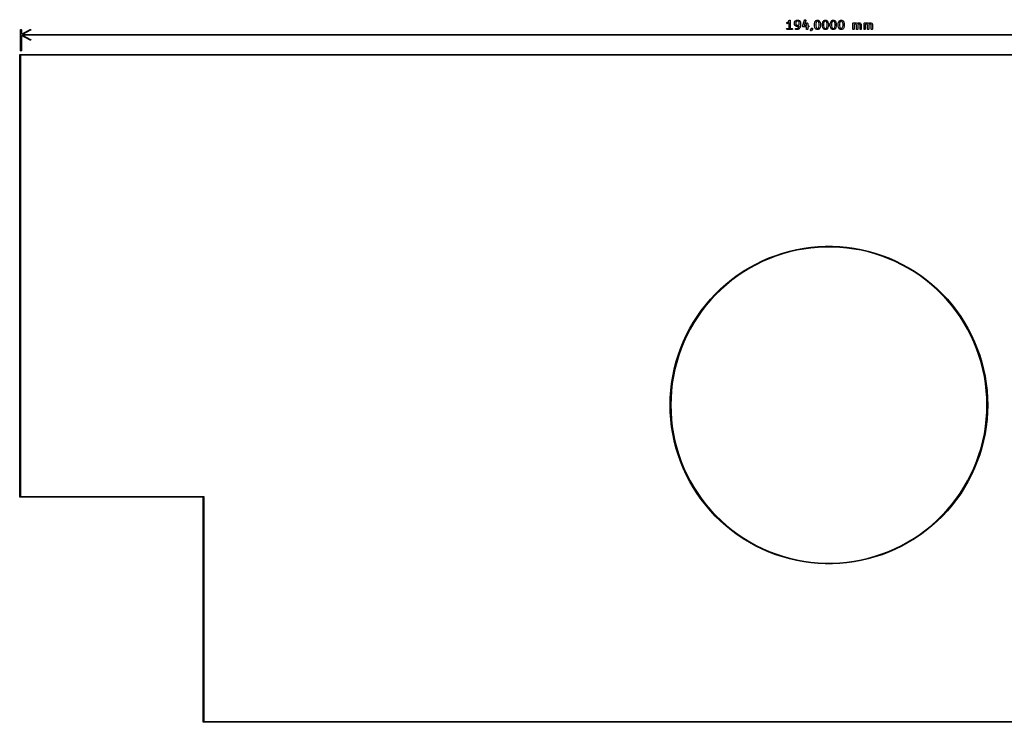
# Model space of a CAD drawing. Extents: x 58 to 257, y -140 to -56.
# Tile 1 of 2: x 58 to 176, y -140 to -56. Entities that reach past the tile are written whole.
import ezdxf

# ---------------------------------------------------------------- set-up
doc = ezdxf.new("R2010")
doc.units = 0
doc.layers.add('BLACK', color=7, linetype='CONTINUOUS')

msp = doc.modelspace()

# ---------------------------------------------------------------- linework, layer by layer
at = {"layer": 'BLACK', "linetype": 'CONTINUOUS'}
for p, q in [((149.932874, -56.211916), (149.935949, -56.160705)), ((149.963438, -56.253121), (149.932874, -56.211916)), ((149.935949, -56.160705), (149.971221, -56.123451)), ((150.013336, -56.265041), (149.963438, -56.253121)), ((149.971221, -56.123451), (150.055573, -56.081275)), ((150.038303, -56.257615), (150.013336, -56.265041)), ((150.133541, -56.209996), (150.038303, -56.257615)), ((150.055573, -56.081275), (150.136952, -55.999896)), ((150.134666, -56.208806), (150.133541, -56.209996)), ((150.153033, -56.195947), (150.134666, -56.208806)), ((150.136952, -55.999896), (150.228072, -55.863216)), ((150.215476, -56.133504), (150.153033, -56.195947)), ((150.215476, -56.829819), (150.215476, -56.133504)), ((150.228072, -55.863216), (150.246065, -55.844381)), ((150.246065, -55.844381), (150.250204, -55.843169)), ((150.250204, -55.843169), (150.252976, -55.839867)), ((150.252976, -55.839867), (150.274408, -55.836087)), ((150.274408, -55.836087), (150.295303, -55.829974)), ((150.295303, -55.829974), (150.299252, -55.831706)), ((150.299252, -55.831706), (150.3035, -55.830958)), ((150.3035, -55.830958), (150.322348, -55.84184)), ((150.322348, -55.84184), (150.342283, -55.850587)), ((150.342283, -55.850587), (150.344194, -55.854454)), ((150.344194, -55.854454), (150.347929, -55.85661)), ((150.347929, -55.85661), (150.355373, -55.877063)), ((150.355373, -55.877063), (150.365021, -55.896576)), ((150.365021, -55.896576), (150.364, -55.900765)), ((150.364, -55.900765), (150.365476, -55.904819)), ((150.365476, -55.904819), (150.365476, -56.829819)), ((150.882143, -56.095295), (150.886666, -56.069643)), ((150.882143, -56.33339), (150.882143, -56.095295)), ((150.883676, -56.337603), (150.882143, -56.33339)), ((150.882635, -56.341964), (150.883676, -56.337603)), ((150.890061, -56.366931), (150.882635, -56.341964)), ((150.886666, -56.069643), (150.889548, -56.066207)), ((150.889548, -56.066207), (150.890061, -56.061754)), ((150.890061, -56.061754), (150.93768, -55.966516)), ((150.93768, -56.462169), (150.890061, -56.366931)), ((150.93768, -55.966516), (150.951038, -55.948505)), ((150.938869, -56.463294), (150.93768, -56.462169)), ((150.951729, -56.481661), (150.938869, -56.463294)), ((150.951038, -55.948505), (150.951729, -55.947024)), ((150.951729, -55.947024), (150.999348, -55.899405)), ((150.999348, -56.52928), (150.951729, -56.481661)), ((150.999348, -55.899405), (151.017714, -55.886545)), ((151.000829, -56.529971), (150.999348, -56.52928)), ((151.01884, -56.543329), (151.000829, -56.529971)), ((151.017714, -55.886545), (151.01884, -55.885356)), ((151.01884, -55.885356), (151.114078, -55.837737)), ((151.114078, -56.590948), (151.01884, -56.543329)), ((151.066401, -56.044484), (151.032143, -56.113)), ((151.032143, -56.113), (151.032143, -56.315685)), ((151.032143, -56.315685), (151.066401, -56.384201)), ((151.096808, -56.014077), (151.066401, -56.044484)), ((151.066401, -56.384201), (151.096808, -56.414608)), ((151.165324, -55.979819), (151.096808, -56.014077)), ((151.096808, -56.414608), (151.165324, -56.448866)), ((151.114078, -55.837737), (151.139044, -55.830311)), ((151.118531, -56.59146), (151.114078, -56.590948)), ((151.121967, -56.594343), (151.118531, -56.59146)), ((151.147619, -56.598866), (151.121967, -56.594343)), ((151.139044, -55.830311), (151.143405, -55.831352)), ((151.143405, -55.831352), (151.147619, -55.829819)), ((151.147619, -55.829819), (151.338095, -55.829819)), ((151.338095, -56.598866), (151.147619, -56.598866)), ((151.32039, -55.979819), (151.165324, -55.979819)), ((151.165324, -56.448866), (151.32039, -56.448866)), ((151.388906, -56.014077), (151.32039, -55.979819)), ((151.32039, -56.448866), (151.388906, -56.414608)), ((151.327427, -56.7618), (151.411342, -56.635929)), ((151.338095, -55.829819), (151.363747, -55.834342)), ((151.342308, -56.597332), (151.338095, -56.598866)), ((151.346669, -56.598374), (151.342308, -56.597332)), ((151.371636, -56.590948), (151.346669, -56.598374)), ((151.363747, -55.834342), (151.367182, -55.837224)), ((151.367182, -55.837224), (151.371636, -55.837737)), ((151.371636, -55.837737), (151.466874, -55.885356)), ((151.429866, -56.561833), (151.371636, -56.590948)), ((151.419313, -56.044484), (151.388906, -56.014077)), ((151.388906, -56.414608), (151.419313, -56.384201)), ((151.411342, -56.635929), (151.429866, -56.561833)), ((151.453571, -56.113), (151.419313, -56.044484)), ((151.419313, -56.384201), (151.453571, -56.315685)), ((151.453571, -56.315685), (151.453571, -56.113)), ((151.466874, -55.885356), (151.484884, -55.898714)), ((151.484884, -55.898714), (151.486366, -55.899405)), ((151.486366, -55.899405), (151.533985, -55.947024)), ((151.533985, -55.947024), (151.546844, -55.96539)), ((151.546844, -55.96539), (151.548034, -55.966516)), ((151.548034, -55.966516), (151.595653, -56.061754)), ((151.601332, -56.494437), (151.553713, -56.684913)), ((151.595653, -56.061754), (151.603079, -56.08672)), ((151.603571, -56.476247), (151.600971, -56.490988)), ((151.600971, -56.490988), (151.601332, -56.494437)), ((151.603079, -56.08672), (151.602037, -56.091081)), ((151.602037, -56.091081), (151.603571, -56.095295)), ((151.603571, -56.095295), (151.603571, -56.476247)), ((151.835663, -56.558461), (151.838529, -56.553496)), ((151.839215, -56.578607), (151.835663, -56.558461)), ((151.838373, -56.547768), (152.076468, -55.833483)), ((151.838529, -56.553496), (151.838373, -56.547768)), ((151.839774, -56.599052), (151.839215, -56.578607)), ((151.843576, -56.60334), (151.839774, -56.599052)), ((151.844572, -56.608985), (151.843576, -56.60334)), ((151.860239, -56.622131), (151.844572, -56.608985)), ((151.873811, -56.637437), (151.860239, -56.622131)), ((151.879481, -56.638277), (151.873811, -56.637437)), ((151.883872, -56.641962), (151.879481, -56.638277)), ((151.909524, -56.646485), (151.883872, -56.641962)), ((152.310714, -56.646485), (151.909524, -56.646485)), ((152.21877, -55.880918), (152.013581, -56.496485)), ((152.013581, -56.496485), (152.310714, -56.496485)), ((152.076468, -55.833483), (152.08887, -55.810578)), ((152.08887, -55.810578), (152.132583, -55.783723)), ((152.132583, -55.783723), (152.183331, -55.791248)), ((152.183331, -55.791248), (152.217369, -55.829634)), ((152.217369, -55.829634), (152.21877, -55.880918)), ((152.310714, -56.238152), (152.315237, -56.2125)), ((152.310714, -56.496485), (152.310714, -56.238152)), ((152.310714, -56.904819), (152.310714, -56.646485)), ((152.315237, -56.2125), (152.348214, -56.1732)), ((152.348214, -56.1732), (152.398738, -56.164291)), ((152.398738, -56.164291), (152.443167, -56.189943)), ((152.443167, -56.189943), (152.460714, -56.238152)), ((152.460714, -56.238152), (152.460714, -56.496485)), ((152.460714, -56.496485), (152.528571, -56.496485)), ((152.528571, -56.646485), (152.460714, -56.646485)), ((152.460714, -56.646485), (152.460714, -56.904819)), ((152.528571, -56.496485), (152.554223, -56.501008)), ((152.57678, -56.628938), (152.528571, -56.646485)), ((152.554223, -56.501008), (152.593523, -56.533985)), ((152.602432, -56.584509), (152.57678, -56.628938)), ((152.593523, -56.533985), (152.602432, -56.584509)), ((153.263095, -56.285771), (153.265694, -56.271029)), ((153.263095, -56.523866), (153.263095, -56.285771)), ((153.26428, -56.527123), (153.263095, -56.523866)), ((153.265334, -56.542056), (153.26428, -56.527123)), ((153.265334, -56.267581), (153.312953, -56.077105)), ((153.265694, -56.271029), (153.265334, -56.267581)), ((153.312953, -56.732532), (153.265334, -56.542056)), ((153.312953, -56.077105), (153.318225, -56.065282)), ((153.318225, -56.065282), (153.318632, -56.061754)), ((153.318632, -56.061754), (153.366251, -55.966516)), ((153.366251, -55.966516), (153.379609, -55.948505)), ((153.379609, -55.948505), (153.3803, -55.947024)), ((153.3803, -55.947024), (153.427919, -55.899405)), ((153.456478, -56.121471), (153.413095, -56.295005)), ((153.413095, -56.295005), (153.413095, -56.514632)), ((153.413095, -56.514632), (153.456478, -56.688166)), ((153.427919, -55.899405), (153.446285, -55.886545)), ((153.446285, -55.886545), (153.447411, -55.885356)), ((153.447411, -55.885356), (153.542649, -55.837737)), ((153.494972, -56.044484), (153.456478, -56.121471)), ((153.525379, -56.014077), (153.494972, -56.044484)), ((153.593895, -55.979819), (153.525379, -56.014077)), ((153.542649, -55.837737), (153.567615, -55.830311)), ((153.567615, -55.830311), (153.571976, -55.831352)), ((153.571976, -55.831352), (153.57619, -55.829819)), ((153.57619, -55.829819), (153.671428, -55.829819)), ((153.653723, -55.979819), (153.593895, -55.979819)), ((153.722239, -56.014077), (153.653723, -55.979819)), ((153.671428, -55.829819), (153.69708, -55.834342)), ((153.69708, -55.834342), (153.700515, -55.837224)), ((153.700515, -55.837224), (153.704969, -55.837737)), ((153.704969, -55.837737), (153.800207, -55.885356)), ((153.752646, -56.044484), (153.722239, -56.014077)), ((153.791139, -56.121471), (153.752646, -56.044484)), ((153.834523, -56.295005), (153.791139, -56.121471)), ((153.791139, -56.688166), (153.834523, -56.514632)), ((153.800207, -55.885356), (153.818217, -55.898714)), ((153.818217, -55.898714), (153.819699, -55.899405)), ((153.819699, -55.899405), (153.867318, -55.947024)), ((153.834523, -56.514632), (153.834523, -56.295005)), ((153.867318, -55.947024), (153.880177, -55.96539)), ((153.880177, -55.96539), (153.881367, -55.966516)), ((153.881367, -55.966516), (153.928986, -56.061754)), ((153.928986, -56.061754), (153.932676, -56.07416)), ((153.932676, -56.07416), (153.934665, -56.077105)), ((153.934665, -56.077105), (153.982284, -56.267581)), ((153.982284, -56.542056), (153.934665, -56.732532)), ((153.984523, -56.523866), (153.981923, -56.538607)), ((153.981923, -56.538607), (153.982284, -56.542056)), ((153.982284, -56.267581), (153.983337, -56.282513)), ((153.983337, -56.282513), (153.984523, -56.285771)), ((153.984523, -56.285771), (153.984523, -56.523866)), ((154.215476, -56.285771), (154.218075, -56.271029)), ((154.215476, -56.523866), (154.215476, -56.285771)), ((154.216661, -56.527123), (154.215476, -56.523866)), ((154.217715, -56.542056), (154.216661, -56.527123)), ((154.217715, -56.267581), (154.265334, -56.077105)), ((154.218075, -56.271029), (154.217715, -56.267581)), ((154.265334, -56.732532), (154.217715, -56.542056)), ((154.265334, -56.077105), (154.270606, -56.065282)), ((154.270606, -56.065282), (154.271013, -56.061754)), ((154.271013, -56.061754), (154.318632, -55.966516)), ((154.318632, -55.966516), (154.33199, -55.948505)), ((154.33199, -55.948505), (154.332681, -55.947024)), ((154.332681, -55.947024), (154.3803, -55.899405)), ((154.408859, -56.121471), (154.365476, -56.295005)), ((154.365476, -56.295005), (154.365476, -56.514632)), ((154.365476, -56.514632), (154.408859, -56.688166)), ((154.3803, -55.899405), (154.398666, -55.886545)), ((154.398666, -55.886545), (154.399792, -55.885356)), ((154.399792, -55.885356), (154.49503, -55.837737)), ((154.447353, -56.044484), (154.408859, -56.121471)), ((154.47776, -56.014077), (154.447353, -56.044484)), ((154.546276, -55.979819), (154.47776, -56.014077)), ((154.49503, -55.837737), (154.519996, -55.830311)), ((154.519996, -55.830311), (154.524357, -55.831352)), ((154.524357, -55.831352), (154.528571, -55.829819)), ((154.528571, -55.829819), (154.623809, -55.829819)), ((154.606104, -55.979819), (154.546276, -55.979819)), ((154.67462, -56.014077), (154.606104, -55.979819)), ((154.623809, -55.829819), (154.649461, -55.834342)), ((154.649461, -55.834342), (154.652896, -55.837224)), ((154.652896, -55.837224), (154.65735, -55.837737)), ((154.65735, -55.837737), (154.752588, -55.885356)), ((154.705027, -56.044484), (154.67462, -56.014077)), ((154.74352, -56.121471), (154.705027, -56.044484)), ((154.786904, -56.295005), (154.74352, -56.121471)), ((154.74352, -56.688166), (154.786904, -56.514632)), ((154.752588, -55.885356), (154.770598, -55.898714)), ((154.770598, -55.898714), (154.77208, -55.899405)), ((154.77208, -55.899405), (154.819699, -55.947024)), ((154.786904, -56.514632), (154.786904, -56.295005)), ((154.819699, -55.947024), (154.832558, -55.96539)), ((154.832558, -55.96539), (154.833748, -55.966516)), ((154.833748, -55.966516), (154.881367, -56.061754)), ((154.881367, -56.061754), (154.885057, -56.07416)), ((154.885057, -56.07416), (154.887046, -56.077105)), ((154.887046, -56.077105), (154.934665, -56.267581)), ((154.934665, -56.542056), (154.887046, -56.732532)), ((154.936904, -56.523866), (154.934304, -56.538607)), ((154.934304, -56.538607), (154.934665, -56.542056)), ((154.934665, -56.267581), (154.935718, -56.282513)), ((154.935718, -56.282513), (154.936904, -56.285771)), ((154.936904, -56.285771), (154.936904, -56.523866)), ((155.167857, -56.285771), (155.170456, -56.271029)), ((155.167857, -56.523866), (155.167857, -56.285771)), ((155.169042, -56.527123), (155.167857, -56.523866)), ((155.170096, -56.542056), (155.169042, -56.527123)), ((155.170096, -56.267581), (155.217715, -56.077105)), ((155.170456, -56.271029), (155.170096, -56.267581)), ((155.217715, -56.732532), (155.170096, -56.542056)), ((155.217715, -56.077105), (155.222987, -56.065282)), ((155.222987, -56.065282), (155.223394, -56.061754)), ((155.223394, -56.061754), (155.271013, -55.966516)), ((155.271013, -55.966516), (155.284371, -55.948505)), ((155.284371, -55.948505), (155.285062, -55.947024)), ((155.285062, -55.947024), (155.332681, -55.899405)), ((155.36124, -56.121471), (155.317857, -56.295005)), ((155.317857, -56.295005), (155.317857, -56.514632)), ((155.317857, -56.514632), (155.36124, -56.688166)), ((155.332681, -55.899405), (155.351047, -55.886545)), ((155.351047, -55.886545), (155.352173, -55.885356)), ((155.352173, -55.885356), (155.447411, -55.837737)), ((155.399734, -56.044484), (155.36124, -56.121471)), ((155.430141, -56.014077), (155.399734, -56.044484)), ((155.498657, -55.979819), (155.430141, -56.014077)), ((155.447411, -55.837737), (155.472377, -55.830311)), ((155.472377, -55.830311), (155.476738, -55.831352)), ((155.476738, -55.831352), (155.480952, -55.829819)), ((155.480952, -55.829819), (155.57619, -55.829819)), ((155.558485, -55.979819), (155.498657, -55.979819)), ((155.627001, -56.014077), (155.558485, -55.979819)), ((155.57619, -55.829819), (155.601842, -55.834342)), ((155.601842, -55.834342), (155.605277, -55.837224)), ((155.605277, -55.837224), (155.609731, -55.837737)), ((155.609731, -55.837737), (155.704969, -55.885356)), ((155.657408, -56.044484), (155.627001, -56.014077)), ((155.695901, -56.121471), (155.657408, -56.044484)), ((155.739285, -56.295005), (155.695901, -56.121471)), ((155.695901, -56.688166), (155.739285, -56.514632)), ((155.704969, -55.885356), (155.722979, -55.898714)), ((155.722979, -55.898714), (155.724461, -55.899405)), ((155.724461, -55.899405), (155.77208, -55.947024)), ((155.739285, -56.514632), (155.739285, -56.295005)), ((155.77208, -55.947024), (155.784939, -55.96539)), ((155.784939, -55.96539), (155.786129, -55.966516)), ((155.786129, -55.966516), (155.833748, -56.061754)), ((155.833748, -56.061754), (155.837438, -56.07416)), ((155.837438, -56.07416), (155.839427, -56.077105)), ((155.839427, -56.077105), (155.887046, -56.267581)), ((155.887046, -56.542056), (155.839427, -56.732532)), ((155.889285, -56.523866), (155.886685, -56.538607)), ((155.886685, -56.538607), (155.887046, -56.542056)), ((155.887046, -56.267581), (155.888099, -56.282513)), ((155.888099, -56.282513), (155.889285, -56.285771)), ((155.889285, -56.285771), (155.889285, -56.523866)), ((156.120238, -56.285771), (156.122837, -56.271029)), ((156.120238, -56.523866), (156.120238, -56.285771)), ((156.121423, -56.527123), (156.120238, -56.523866)), ((156.122477, -56.542056), (156.121423, -56.527123)), ((156.122477, -56.267581), (156.170096, -56.077105)), ((156.122837, -56.271029), (156.122477, -56.267581)), ((156.170096, -56.732532), (156.122477, -56.542056)), ((156.170096, -56.077105), (156.175368, -56.065282)), ((156.175368, -56.065282), (156.175775, -56.061754)), ((156.175775, -56.061754), (156.223394, -55.966516)), ((156.223394, -55.966516), (156.236752, -55.948505)), ((156.236752, -55.948505), (156.237443, -55.947024)), ((156.237443, -55.947024), (156.285062, -55.899405)), ((156.313621, -56.121471), (156.270238, -56.295005)), ((156.270238, -56.295005), (156.270238, -56.514632)), ((156.270238, -56.514632), (156.313621, -56.688166)), ((156.285062, -55.899405), (156.303428, -55.886545)), ((156.303428, -55.886545), (156.304554, -55.885356)), ((156.304554, -55.885356), (156.399792, -55.837737)), ((156.352115, -56.044484), (156.313621, -56.121471)), ((156.382522, -56.014077), (156.352115, -56.044484)), ((156.451038, -55.979819), (156.382522, -56.014077)), ((156.399792, -55.837737), (156.424758, -55.830311)), ((156.424758, -55.830311), (156.429119, -55.831352)), ((156.429119, -55.831352), (156.433333, -55.829819)), ((156.433333, -55.829819), (156.528571, -55.829819)), ((156.510866, -55.979819), (156.451038, -55.979819)), ((156.579382, -56.014077), (156.510866, -55.979819)), ((156.528571, -55.829819), (156.554223, -55.834342)), ((156.554223, -55.834342), (156.557658, -55.837224)), ((156.557658, -55.837224), (156.562112, -55.837737)), ((156.562112, -55.837737), (156.65735, -55.885356)), ((156.609789, -56.044484), (156.579382, -56.014077)), ((156.648282, -56.121471), (156.609789, -56.044484)), ((156.691666, -56.295005), (156.648282, -56.121471)), ((156.648282, -56.688166), (156.691666, -56.514632)), ((156.65735, -55.885356), (156.67536, -55.898714)), ((156.67536, -55.898714), (156.676842, -55.899405)), ((156.676842, -55.899405), (156.724461, -55.947024)), ((156.691666, -56.514632), (156.691666, -56.295005)), ((156.724461, -55.947024), (156.73732, -55.96539)), ((156.73732, -55.96539), (156.73851, -55.966516)), ((156.73851, -55.966516), (156.786129, -56.061754)), ((156.786129, -56.061754), (156.789819, -56.07416)), ((156.789819, -56.07416), (156.791808, -56.077105)), ((156.791808, -56.077105), (156.839427, -56.267581)), ((156.839427, -56.542056), (156.791808, -56.732532)), ((156.841666, -56.523866), (156.839066, -56.538607)), ((156.839066, -56.538607), (156.839427, -56.542056)), ((156.839427, -56.267581), (156.84048, -56.282513)), ((156.84048, -56.282513), (156.841666, -56.285771)), ((156.841666, -56.285771), (156.841666, -56.523866)), ((157.882143, -56.238152), (157.886666, -56.2125)), ((157.882143, -56.904819), (157.882143, -56.238152)), ((157.886666, -56.2125), (157.919643, -56.1732)), ((157.919643, -56.1732), (157.970167, -56.164291)), ((157.970167, -56.164291), (158.014596, -56.189943)), ((158.014596, -56.189943), (158.016769, -56.195914)), ((158.016769, -56.195914), (158.066459, -56.17107)), ((158.049189, -56.34741), (158.032143, -56.364456)), ((158.032143, -56.364456), (158.032143, -56.904819)), ((158.117705, -56.313152), (158.049189, -56.34741)), ((158.066459, -56.17107), (158.091425, -56.163644)), ((158.091425, -56.163644), (158.095786, -56.164685)), ((158.095786, -56.164685), (158.1, -56.163152)), ((158.1, -56.163152), (158.242857, -56.163152)), ((158.225152, -56.313152), (158.117705, -56.313152)), ((158.282193, -56.341672), (158.225152, -56.313152)), ((158.242857, -56.163152), (158.268509, -56.167675)), ((158.268509, -56.167675), (158.271944, -56.170557)), ((158.271944, -56.170557), (158.276398, -56.17107)), ((158.276398, -56.17107), (158.371636, -56.218689)), ((158.310714, -56.398714), (158.282193, -56.341672)), ((158.310714, -56.904819), (158.310714, -56.398714)), ((158.371636, -56.218689), (158.386112, -56.229425)), ((158.386112, -56.229425), (158.392072, -56.226842)), ((158.392072, -56.226842), (158.399792, -56.218689)), ((158.399792, -56.218689), (158.49503, -56.17107)), ((158.489234, -56.341672), (158.460714, -56.398714)), ((158.460714, -56.398714), (158.460714, -56.904819)), ((158.546276, -56.313152), (158.489234, -56.341672)), ((158.49503, -56.17107), (158.519996, -56.163644)), ((158.519996, -56.163644), (158.524357, -56.164685)), ((158.524357, -56.164685), (158.528571, -56.163152)), ((158.528571, -56.163152), (158.671428, -56.163152)), ((158.653723, -56.313152), (158.546276, -56.313152)), ((158.710765, -56.341672), (158.653723, -56.313152)), ((158.671428, -56.163152), (158.69708, -56.167675)), ((158.69708, -56.167675), (158.700515, -56.170557)), ((158.700515, -56.170557), (158.704969, -56.17107)), ((158.704969, -56.17107), (158.800208, -56.218689)), ((158.739286, -56.398714), (158.710765, -56.341672)), ((158.739286, -56.904819), (158.739286, -56.398714)), ((158.800208, -56.218689), (158.821129, -56.234206)), ((158.821129, -56.234206), (158.825595, -56.24451)), ((158.825595, -56.24451), (158.833749, -56.25223)), ((158.833749, -56.25223), (158.881368, -56.347468)), ((158.881368, -56.347468), (158.888794, -56.372434)), ((158.888794, -56.372434), (158.887752, -56.376795)), ((158.887752, -56.376795), (158.889286, -56.381009)), ((158.889286, -56.381009), (158.889286, -56.904819)), ((159.215476, -56.238152), (159.219999, -56.2125)), ((159.215476, -56.904819), (159.215476, -56.238152)), ((159.219999, -56.2125), (159.252976, -56.1732)), ((159.252976, -56.1732), (159.3035, -56.164291)), ((159.3035, -56.164291), (159.347929, -56.189943)), ((159.347929, -56.189943), (159.350102, -56.195914)), ((159.350102, -56.195914), (159.399792, -56.17107)), ((159.382522, -56.34741), (159.365476, -56.364456)), ((159.365476, -56.364456), (159.365476, -56.904819)), ((159.451038, -56.313152), (159.382522, -56.34741)), ((159.399792, -56.17107), (159.424758, -56.163644)), ((159.424758, -56.163644), (159.429119, -56.164685)), ((159.429119, -56.164685), (159.433333, -56.163152)), ((159.433333, -56.163152), (159.57619, -56.163152)), ((159.558485, -56.313152), (159.451038, -56.313152)), ((159.615526, -56.341672), (159.558485, -56.313152)), ((159.57619, -56.163152), (159.601842, -56.167675)), ((159.601842, -56.167675), (159.605277, -56.170557)), ((159.605277, -56.170557), (159.609731, -56.17107)), ((159.609731, -56.17107), (159.704969, -56.218689)), ((159.644047, -56.398714), (159.615526, -56.341672)), ((159.644047, -56.904819), (159.644047, -56.398714)), ((159.704969, -56.218689), (159.719445, -56.229425)), ((159.719445, -56.229425), (159.725405, -56.226842)), ((159.725405, -56.226842), (159.733125, -56.218689)), ((159.733125, -56.218689), (159.828363, -56.17107)), ((159.822567, -56.341672), (159.794047, -56.398714)), ((159.794047, -56.398714), (159.794047, -56.904819)), ((159.879609, -56.313152), (159.822567, -56.341672)), ((159.828363, -56.17107), (159.853329, -56.163644)), ((159.853329, -56.163644), (159.85769, -56.164685)), ((159.85769, -56.164685), (159.861904, -56.163152)), ((159.861904, -56.163152), (160.004761, -56.163152)), ((159.987056, -56.313152), (159.879609, -56.313152)), ((160.044098, -56.341672), (159.987056, -56.313152)), ((160.004761, -56.163152), (160.030413, -56.167675)), ((160.030413, -56.167675), (160.033848, -56.170557)), ((160.033848, -56.170557), (160.038302, -56.17107)), ((160.038302, -56.17107), (160.133541, -56.218689)), ((160.072619, -56.398714), (160.044098, -56.341672)), ((160.072619, -56.904819), (160.072619, -56.398714)), ((160.133541, -56.218689), (160.154462, -56.234206)), ((160.154462, -56.234206), (160.158928, -56.24451)), ((160.158928, -56.24451), (160.167082, -56.25223)), ((160.167082, -56.25223), (160.214701, -56.347468)), ((160.214701, -56.347468), (160.222127, -56.372434)), ((160.222127, -56.372434), (160.221085, -56.376795)), ((160.221085, -56.376795), (160.222619, -56.381009)), ((160.222619, -56.381009), (160.222619, -56.904819)), ((58.05, -57.01358), (58.064645, -56.978225)), ((58.05, -59.5), (58.05, -57.01358)), ((58.064645, -56.978225), (58.1, -56.96358)), ((58.1, -56.96358), (58.135355, -56.978225)), ((58.135355, -56.978225), (58.15, -57.01358)), ((58.15, -57.517602), (59.203416, -56.969229)), ((58.15, -57.01358), (58.15, -57.517602)), ((59.203416, -58.230771), (58.15, -57.682397)), ((58.15, -57.682397), (58.15, -59.5)), ((59.249591, -57.05793), (58.304334, -57.55)), ((58.304334, -57.55), (251.895667, -57.55)), ((251.895667, -57.65), (58.304334, -57.65)), ((58.304334, -57.65), (59.249591, -58.14207)), ((59.203416, -56.969229), (59.241539, -56.965894)), ((59.241539, -56.965894), (59.270854, -56.990492)), ((59.274189, -57.028614), (59.249591, -57.05793)), ((59.270854, -56.990492), (59.274189, -57.028614)), ((149.930901, -56.891795), (149.956553, -56.847366)), ((149.93981, -56.942319), (149.930901, -56.891795)), ((149.97911, -56.975296), (149.93981, -56.942319)), ((149.956553, -56.847366), (150.004762, -56.829819)), ((150.004762, -56.979819), (149.97911, -56.975296)), ((150.004762, -56.829819), (150.215476, -56.829819)), ((150.57619, -56.979819), (150.004762, -56.979819)), ((150.365476, -56.829819), (150.57619, -56.829819)), ((150.57619, -56.829819), (150.601842, -56.834342)), ((150.624399, -56.962272), (150.57619, -56.979819)), ((150.601842, -56.834342), (150.641142, -56.867319)), ((150.650051, -56.917843), (150.624399, -56.962272)), ((150.641142, -56.867319), (150.650051, -56.917843)), ((150.97852, -56.891795), (151.004172, -56.847366)), ((150.987429, -56.942319), (150.97852, -56.891795)), ((151.026729, -56.975296), (150.987429, -56.942319)), ((151.004172, -56.847366), (151.052381, -56.829819)), ((151.052381, -56.979819), (151.026729, -56.975296)), ((151.052381, -56.829819), (151.225152, -56.829819)), ((151.242857, -56.979819), (151.052381, -56.979819)), ((151.225152, -56.829819), (151.293667, -56.795561)), ((151.24707, -56.978285), (151.242857, -56.979819)), ((151.251431, -56.979327), (151.24707, -56.978285)), ((151.276398, -56.971901), (151.251431, -56.979327)), ((151.371636, -56.924282), (151.276398, -56.971901)), ((151.293667, -56.795561), (151.327427, -56.7618)), ((151.37276, -56.923094), (151.371636, -56.924282)), ((151.391129, -56.910232), (151.37276, -56.923094)), ((151.438747, -56.862613), (151.391129, -56.910232)), ((151.440223, -56.859446), (151.438747, -56.862613)), ((151.448118, -56.851183), (151.440223, -56.859446)), ((151.543356, -56.708325), (151.448118, -56.851183)), ((151.543458, -56.707905), (151.543356, -56.708325)), ((151.553713, -56.684913), (151.543458, -56.707905)), ((152.328261, -56.953028), (152.310714, -56.904819)), ((152.37269, -56.97868), (152.328261, -56.953028)), ((152.423214, -56.969771), (152.37269, -56.97868)), ((152.456191, -56.930471), (152.423214, -56.969771)), ((152.460714, -56.904819), (152.456191, -56.930471)), ((152.787191, -57.04114), (152.808872, -56.994643)), ((152.800468, -57.090694), (152.787191, -57.04114)), ((152.842494, -57.120121), (152.800468, -57.090694)), ((152.808872, -56.994643), (152.847885, -56.95563)), ((152.893601, -57.115649), (152.842494, -57.120121)), ((152.847885, -56.95563), (152.882143, -56.887114)), ((152.882143, -56.8572), (152.886666, -56.831548)), ((152.882143, -56.887114), (152.882143, -56.8572)), ((152.886666, -56.831548), (152.919643, -56.792248)), ((152.914938, -57.100709), (152.893601, -57.115649)), ((152.962557, -57.05309), (152.914938, -57.100709)), ((152.919643, -56.792248), (152.970167, -56.783339)), ((152.963248, -57.051608), (152.962557, -57.05309)), ((152.976606, -57.033598), (152.963248, -57.051608)), ((152.970167, -56.783339), (153.014596, -56.808991)), ((153.024225, -56.93836), (152.976606, -57.033598)), ((153.014596, -56.808991), (153.032143, -56.8572)), ((153.024737, -56.933906), (153.024225, -56.93836)), ((153.02762, -56.930471), (153.024737, -56.933906)), ((153.032143, -56.904819), (153.02762, -56.930471)), ((153.032143, -56.8572), (153.032143, -56.904819)), ((153.314941, -56.735476), (153.312953, -56.732532)), ((153.318632, -56.747883), (153.314941, -56.735476)), ((153.366251, -56.843121), (153.318632, -56.747883)), ((153.367439, -56.844246), (153.366251, -56.843121)), ((153.380299, -56.862612), (153.367439, -56.844246)), ((153.427918, -56.910232), (153.380299, -56.862612)), ((153.429399, -56.910922), (153.427918, -56.910232)), ((153.447411, -56.924282), (153.429399, -56.910922)), ((153.542649, -56.971901), (153.447411, -56.924282)), ((153.456478, -56.688166), (153.494972, -56.765153)), ((153.494972, -56.765153), (153.525379, -56.795561)), ((153.525379, -56.795561), (153.593895, -56.829819)), ((153.547102, -56.972413), (153.542649, -56.971901)), ((153.550538, -56.975296), (153.547102, -56.972413)), ((153.57619, -56.979819), (153.550538, -56.975296)), ((153.671428, -56.979819), (153.57619, -56.979819)), ((153.593895, -56.829819), (153.653723, -56.829819)), ((153.653723, -56.829819), (153.722238, -56.795561)), ((153.675641, -56.978285), (153.671428, -56.979819)), ((153.680002, -56.979327), (153.675641, -56.978285)), ((153.704969, -56.971901), (153.680002, -56.979327)), ((153.800207, -56.924282), (153.704969, -56.971901)), ((153.722238, -56.795561), (153.752645, -56.765153)), ((153.752645, -56.765153), (153.791139, -56.688166)), ((153.801331, -56.923094), (153.800207, -56.924282)), ((153.8197, -56.910232), (153.801331, -56.923094)), ((153.867318, -56.862613), (153.8197, -56.910232)), ((153.868008, -56.861131), (153.867318, -56.862613)), ((153.881367, -56.843121), (153.868008, -56.861131)), ((153.928986, -56.747883), (153.881367, -56.843121)), ((153.929392, -56.744354), (153.928986, -56.747883)), ((153.934665, -56.732532), (153.929392, -56.744354)), ((154.267322, -56.735476), (154.265334, -56.732532)), ((154.271013, -56.747883), (154.267322, -56.735476)), ((154.318632, -56.843121), (154.271013, -56.747883)), ((154.31982, -56.844246), (154.318632, -56.843121)), ((154.33268, -56.862612), (154.31982, -56.844246)), ((154.380299, -56.910232), (154.33268, -56.862612)), ((154.38178, -56.910922), (154.380299, -56.910232)), ((154.399792, -56.924282), (154.38178, -56.910922)), ((154.49503, -56.971901), (154.399792, -56.924282)), ((154.408859, -56.688166), (154.447353, -56.765153)), ((154.447353, -56.765153), (154.47776, -56.795561)), ((154.47776, -56.795561), (154.546276, -56.829819)), ((154.499483, -56.972413), (154.49503, -56.971901)), ((154.502919, -56.975296), (154.499483, -56.972413)), ((154.528571, -56.979819), (154.502919, -56.975296)), ((154.623809, -56.979819), (154.528571, -56.979819)), ((154.546276, -56.829819), (154.606104, -56.829819)), ((154.606104, -56.829819), (154.674619, -56.795561)), ((154.628022, -56.978285), (154.623809, -56.979819)), ((154.632383, -56.979327), (154.628022, -56.978285)), ((154.65735, -56.971901), (154.632383, -56.979327)), ((154.752588, -56.924282), (154.65735, -56.971901)), ((154.674619, -56.795561), (154.705026, -56.765153)), ((154.705026, -56.765153), (154.74352, -56.688166)), ((154.753712, -56.923094), (154.752588, -56.924282)), ((154.772081, -56.910232), (154.753712, -56.923094)), ((154.819699, -56.862613), (154.772081, -56.910232)), ((154.820389, -56.861131), (154.819699, -56.862613)), ((154.833748, -56.843121), (154.820389, -56.861131)), ((154.881367, -56.747883), (154.833748, -56.843121)), ((154.881773, -56.744354), (154.881367, -56.747883)), ((154.887046, -56.732532), (154.881773, -56.744354)), ((155.219703, -56.735476), (155.217715, -56.732532)), ((155.223394, -56.747883), (155.219703, -56.735476)), ((155.271013, -56.843121), (155.223394, -56.747883)), ((155.272201, -56.844246), (155.271013, -56.843121)), ((155.285061, -56.862612), (155.272201, -56.844246)), ((155.33268, -56.910232), (155.285061, -56.862612)), ((155.334161, -56.910922), (155.33268, -56.910232)), ((155.352173, -56.924282), (155.334161, -56.910922)), ((155.447411, -56.971901), (155.352173, -56.924282)), ((155.36124, -56.688166), (155.399734, -56.765153)), ((155.399734, -56.765153), (155.430141, -56.795561)), ((155.430141, -56.795561), (155.498657, -56.829819)), ((155.451864, -56.972413), (155.447411, -56.971901)), ((155.4553, -56.975296), (155.451864, -56.972413)), ((155.480952, -56.979819), (155.4553, -56.975296)), ((155.57619, -56.979819), (155.480952, -56.979819)), ((155.498657, -56.829819), (155.558485, -56.829819)), ((155.558485, -56.829819), (155.627, -56.795561)), ((155.580403, -56.978285), (155.57619, -56.979819)), ((155.584764, -56.979327), (155.580403, -56.978285)), ((155.609731, -56.971901), (155.584764, -56.979327)), ((155.704969, -56.924282), (155.609731, -56.971901)), ((155.627, -56.795561), (155.657407, -56.765153)), ((155.657407, -56.765153), (155.695901, -56.688166)), ((155.706093, -56.923094), (155.704969, -56.924282)), ((155.724462, -56.910232), (155.706093, -56.923094)), ((155.77208, -56.862613), (155.724462, -56.910232)), ((155.77277, -56.861131), (155.77208, -56.862613)), ((155.786129, -56.843121), (155.77277, -56.861131)), ((155.833748, -56.747883), (155.786129, -56.843121)), ((155.834154, -56.744354), (155.833748, -56.747883)), ((155.839427, -56.732532), (155.834154, -56.744354)), ((156.172084, -56.735476), (156.170096, -56.732532)), ((156.175775, -56.747883), (156.172084, -56.735476)), ((156.223394, -56.843121), (156.175775, -56.747883)), ((156.224582, -56.844246), (156.223394, -56.843121)), ((156.237442, -56.862612), (156.224582, -56.844246)), ((156.285061, -56.910232), (156.237442, -56.862612)), ((156.286542, -56.910922), (156.285061, -56.910232)), ((156.304554, -56.924282), (156.286542, -56.910922)), ((156.399792, -56.971901), (156.304554, -56.924282)), ((156.313621, -56.688166), (156.352115, -56.765153)), ((156.352115, -56.765153), (156.382522, -56.795561)), ((156.382522, -56.795561), (156.451038, -56.829819)), ((156.404245, -56.972413), (156.399792, -56.971901)), ((156.407681, -56.975296), (156.404245, -56.972413)), ((156.433333, -56.979819), (156.407681, -56.975296)), ((156.528571, -56.979819), (156.433333, -56.979819)), ((156.451038, -56.829819), (156.510866, -56.829819)), ((156.510866, -56.829819), (156.579381, -56.795561)), ((156.532784, -56.978285), (156.528571, -56.979819)), ((156.537145, -56.979327), (156.532784, -56.978285)), ((156.562112, -56.971901), (156.537145, -56.979327)), ((156.65735, -56.924282), (156.562112, -56.971901)), ((156.579381, -56.795561), (156.609788, -56.765153)), ((156.609788, -56.765153), (156.648282, -56.688166)), ((156.658474, -56.923094), (156.65735, -56.924282)), ((156.676843, -56.910232), (156.658474, -56.923094)), ((156.724461, -56.862613), (156.676843, -56.910232)), ((156.725151, -56.861131), (156.724461, -56.862613)), ((156.73851, -56.843121), (156.725151, -56.861131)), ((156.786129, -56.747883), (156.73851, -56.843121)), ((156.786535, -56.744354), (156.786129, -56.747883)), ((156.791808, -56.732532), (156.786535, -56.744354)), ((157.89969, -56.953028), (157.882143, -56.904819)), ((157.944119, -56.97868), (157.89969, -56.953028)), ((157.994643, -56.969771), (157.944119, -56.97868)), ((158.02762, -56.930471), (157.994643, -56.969771)), ((158.032143, -56.904819), (158.02762, -56.930471)), ((158.328261, -56.953028), (158.310714, -56.904819)), ((158.37269, -56.97868), (158.328261, -56.953028)), ((158.423214, -56.969771), (158.37269, -56.97868)), ((158.456191, -56.930471), (158.423214, -56.969771)), ((158.460714, -56.904819), (158.456191, -56.930471)), ((158.756833, -56.953028), (158.739286, -56.904819)), ((158.801262, -56.97868), (158.756833, -56.953028)), ((158.851786, -56.969771), (158.801262, -56.97868)), ((158.884763, -56.930471), (158.851786, -56.969771)), ((158.889286, -56.904819), (158.884763, -56.930471)), ((159.233023, -56.953028), (159.215476, -56.904819)), ((159.277452, -56.97868), (159.233023, -56.953028)), ((159.327976, -56.969771), (159.277452, -56.97868)), ((159.360953, -56.930471), (159.327976, -56.969771)), ((159.365476, -56.904819), (159.360953, -56.930471)), ((159.661594, -56.953028), (159.644047, -56.904819)), ((159.706023, -56.97868), (159.661594, -56.953028)), ((159.756547, -56.969771), (159.706023, -56.97868)), ((159.789524, -56.930471), (159.756547, -56.969771)), ((159.794047, -56.904819), (159.789524, -56.930471)), ((160.090166, -56.953028), (160.072619, -56.904819)), ((160.134595, -56.97868), (160.090166, -56.953028)), ((160.185119, -56.969771), (160.134595, -56.97868)), ((160.218096, -56.930471), (160.185119, -56.969771)), ((160.222619, -56.904819), (160.218096, -56.930471)), ((59.241539, -58.234106), (59.203416, -58.230771)), ((59.270854, -58.209508), (59.241539, -58.234106)), ((59.249591, -58.14207), (59.274189, -58.171386)), ((59.274189, -58.171386), (59.270854, -58.209508)), ((57.95, -60), (57.964645, -59.964645)), ((57.95, -113), (57.95, -60)), ((57.964645, -59.964645), (58, -59.95)), ((58, -59.95), (252, -59.95)), ((58.064645, -59.535355), (58.05, -59.5)), ((58.05, -60.05), (58.05, -112.95)), ((251.95, -60.05), (58.05, -60.05)), ((58.1, -59.55), (58.064645, -59.535355)), ((58.135355, -59.535355), (58.1, -59.55)), ((58.15, -59.5), (58.135355, -59.535355)), ((148.620543, -84.049929), (149.444145, -83.778173)), ((149.444145, -83.778173), (150.279262, -83.544184)), ((150.302825, -83.636307), (149.471877, -83.869127)), ((150.279262, -83.544184), (151.124163, -83.348448)), ((151.143509, -83.441547), (150.302825, -83.636307)), ((151.124163, -83.348448), (151.977097, -83.19137)), ((151.992186, -83.285253), (151.143509, -83.441547)), ((151.977097, -83.19137), (152.836297, -83.073276)), ((152.847098, -83.167748), (151.992186, -83.285253)), ((152.836297, -83.073276), (153.699982, -82.99441)), ((153.706471, -83.089276), (152.847098, -83.167748)), ((153.699982, -82.99441), (154.566361, -82.954936)), ((154.568526, -83.05), (153.706471, -83.089276)), ((154.566361, -82.954936), (155.433639, -82.954936)), ((155.431474, -83.05), (154.568526, -83.05)), ((156.293529, -83.089276), (155.431474, -83.05)), ((155.433639, -82.954936), (156.300018, -82.99441)), ((157.152902, -83.167748), (156.293529, -83.089276)), ((156.300018, -82.99441), (157.163703, -83.073276)), ((158.007814, -83.285253), (157.152902, -83.167748)), ((157.163703, -83.073276), (158.022903, -83.19137)), ((158.856491, -83.441547), (158.007814, -83.285253)), ((158.022903, -83.19137), (158.875837, -83.348448)), ((159.697175, -83.636307), (158.856491, -83.441547)), ((158.875837, -83.348448), (159.720738, -83.544184)), ((160.528123, -83.869127), (159.697175, -83.636307)), ((159.720738, -83.544184), (160.555855, -83.778173)), ((160.555855, -83.778173), (161.379457, -84.049929)), ((146.235761, -85.085787), (147.014687, -84.704414)), ((147.054546, -84.790745), (146.279508, -85.170214)), ((147.014687, -84.704414), (147.810164, -84.35889)), ((147.846052, -84.446946), (147.054546, -84.790745)), ((147.810164, -84.35889), (148.620543, -84.049929)), ((148.652386, -84.139527), (147.846052, -84.446946)), ((149.471877, -83.869127), (148.652386, -84.139527)), ((161.347614, -84.139527), (160.528123, -83.869127)), ((162.153948, -84.446946), (161.347614, -84.139527)), ((161.379457, -84.049929), (162.189836, -84.35889)), ((162.945454, -84.790745), (162.153948, -84.446946)), ((162.189836, -84.35889), (162.985313, -84.704414)), ((163.720492, -85.170214), (162.945454, -84.790745)), ((162.985313, -84.704414), (163.764239, -85.085787)), ((144.01424, -86.436724), (144.733981, -85.95284)), ((144.785224, -86.032939), (144.069075, -86.514408)), ((144.733981, -85.95284), (145.475, -85.502216)), ((145.522544, -85.584565), (144.785224, -86.032939)), ((145.475, -85.502216), (146.235761, -85.085787)), ((146.279508, -85.170214), (145.522544, -85.584565)), ((164.477456, -85.584565), (163.720492, -85.170214)), ((163.764239, -85.085787), (164.525, -85.502216)), ((165.214776, -86.032939), (164.477456, -85.584565)), ((164.525, -85.502216), (165.266019, -85.95284)), ((165.930925, -86.514408), (165.214776, -86.032939)), ((165.266019, -85.95284), (165.98576, -86.436724)), ((142.644511, -87.500193), (143.317268, -86.952865)), ((143.375583, -87.027972), (142.706184, -87.572569)), ((143.317268, -86.952865), (144.01424, -86.436724)), ((144.069075, -86.514408), (143.375583, -87.027972)), ((166.624417, -87.027972), (165.930925, -86.514408)), ((165.98576, -86.436724), (166.682732, -86.952865)), ((167.293816, -87.572569), (166.624417, -87.027972)), ((166.682732, -86.952865), (167.355489, -87.500193)), ((141.377164, -88.683813), (141.997363, -88.077575)), ((142.062265, -88.147069), (141.445162, -88.750281)), ((141.997363, -88.077575), (142.644511, -87.500193)), ((142.706184, -87.572569), (142.062265, -88.147069)), ((167.937735, -88.147069), (167.293816, -87.572569)), ((167.355489, -87.500193), (168.002637, -88.077575)), ((168.554838, -88.750281), (167.937735, -88.147069)), ((168.002637, -88.077575), (168.622836, -88.683813)), ((140.2227, -89.977775), (140.785201, -89.317651)), ((140.856154, -89.380955), (140.296461, -90.037784)), ((140.785201, -89.317651), (141.377164, -88.683813)), ((141.445162, -88.750281), (140.856154, -89.380955)), ((169.143846, -89.380955), (168.554838, -88.750281)), ((168.622836, -88.683813), (169.214799, -89.317651)), ((169.703539, -90.037784), (169.143846, -89.380955)), ((169.214799, -89.317651), (169.7773, -89.977775)), ((139.190685, -91.371356), (139.690827, -90.662816)), ((139.767243, -90.719406), (139.269597, -91.424409)), ((139.690827, -90.662816), (140.2227, -89.977775)), ((140.296461, -90.037784), (139.767243, -90.719406)), ((170.232757, -90.719406), (169.703539, -90.037784)), ((169.7773, -89.977775), (170.309173, -90.662816)), ((170.730403, -91.424409), (170.232757, -90.719406)), ((170.309173, -90.662816), (170.809315, -91.371356)), ((138.289671, -92.85301), (138.72331, -92.101926)), ((138.72331, -92.101926), (139.190685, -91.371356)), ((139.269597, -91.424409), (138.804555, -92.151332)), ((171.195445, -92.151332), (170.730403, -91.424409)), ((170.809315, -91.371356), (171.27669, -92.101926)), ((171.27669, -92.101926), (171.710329, -92.85301)), ((137.890667, -93.623054), (138.289671, -92.85301)), ((138.373081, -92.898668), (137.976068, -93.664867)), ((138.804555, -92.151332), (138.373081, -92.898668)), ((171.626919, -92.898668), (171.195445, -92.151332)), ((172.023932, -93.664867), (171.626919, -92.898668)), ((171.710329, -92.85301), (172.109333, -93.623054)), ((137.199797, -95.213595), (137.527125, -94.410459)), ((137.61434, -94.448342), (137.288647, -95.24747)), ((137.527125, -94.410459), (137.890667, -93.623054)), ((137.976068, -93.664867), (137.61434, -94.448342)), ((172.38566, -94.448342), (172.023932, -93.664867)), ((172.109333, -93.623054), (172.472875, -94.410459)), ((172.711353, -95.24747), (172.38566, -94.448342)), ((172.472875, -94.410459), (172.800203, -95.213595)), ((136.909364, -96.030797), (137.199797, -95.213595)), ((137.288647, -95.24747), (136.999663, -96.060593)), ((173.000337, -96.060593), (172.711353, -95.24747)), ((172.800203, -95.213595), (173.090636, -96.030797)), ((136.656426, -96.860372), (136.909364, -96.030797)), ((136.999663, -96.060593), (136.747988, -96.886026)), ((173.252012, -96.886026), (173.000337, -96.060593)), ((173.090636, -96.030797), (173.343574, -96.860372)), ((136.265055, -98.549736), (136.441507, -97.700598)), ((136.534142, -97.722059), (136.35857, -98.566958)), ((136.441507, -97.700598), (136.656426, -96.860372)), ((136.747988, -96.886026), (136.534142, -97.722059)), ((173.465858, -97.722059), (173.252012, -96.886026)), ((173.343574, -96.860372), (173.558493, -97.700598)), ((173.64143, -98.566958), (173.465858, -97.722059)), ((173.558493, -97.700598), (173.734945, -98.549736)), ((136.127433, -99.406025), (136.265055, -98.549736)), ((136.35857, -98.566958), (136.221635, -99.418973)), ((173.778365, -99.418973), (173.64143, -98.566958)), ((173.734945, -98.549736), (173.872567, -99.406025)), ((135.969742, -101.132947), (136.028927, -100.267691)), ((136.028927, -100.267691), (136.127433, -99.406025)), ((136.123621, -100.276338), (136.064731, -101.137275)), ((136.221635, -99.418973), (136.123621, -100.276338)), ((173.876379, -100.276338), (173.778365, -99.418973)), ((173.872567, -99.406025), (173.971073, -100.267691)), ((173.935269, -101.137275), (173.876379, -100.276338)), ((173.971073, -100.267691), (174.030258, -101.132947)), ((135.95, -102), (135.969742, -101.132947)), ((136.064731, -101.137275), (136.045088, -102)), ((173.954912, -102), (173.935269, -101.137275)), ((174.030258, -101.132947), (174.05, -102)), ((135.969742, -102.867053), (135.95, -102)), ((136.045088, -102), (136.064731, -102.862725)), ((173.935269, -102.862725), (173.954912, -102)), ((174.05, -102), (174.030258, -102.867053)), ((136.028927, -103.732309), (135.969742, -102.867053)), ((136.127433, -104.593975), (136.028927, -103.732309)), ((136.064731, -102.862725), (136.123621, -103.723662)), ((136.123621, -103.723662), (136.221635, -104.581027)), ((173.778365, -104.581027), (173.876379, -103.723662)), ((173.971073, -103.732309), (173.872567, -104.593975)), ((173.876379, -103.723662), (173.935269, -102.862725)), ((174.030258, -102.867053), (173.971073, -103.732309)), ((136.265055, -105.450264), (136.127433, -104.593975)), ((136.221635, -104.581027), (136.35857, -105.433042)), ((173.64143, -105.433042), (173.778365, -104.581027)), ((173.872567, -104.593975), (173.734945, -105.450264)), ((136.441507, -106.299402), (136.265055, -105.450264)), ((136.35857, -105.433042), (136.534142, -106.277941)), ((136.534142, -106.277941), (136.747988, -107.113974)), ((173.252012, -107.113974), (173.465858, -106.277941)), ((173.465858, -106.277941), (173.64143, -105.433042)), ((173.734945, -105.450264), (173.558493, -106.299402)), ((136.656426, -107.139628), (136.441507, -106.299402)), ((136.909364, -107.969203), (136.656426, -107.139628)), ((136.747988, -107.113974), (136.999663, -107.939407)), ((173.000337, -107.939407), (173.252012, -107.113974)), ((173.343574, -107.139628), (173.090636, -107.969203)), ((173.558493, -106.299402), (173.343574, -107.139628)), ((137.199797, -108.786405), (136.909364, -107.969203)), ((136.999663, -107.939407), (137.288647, -108.75253)), ((172.711353, -108.75253), (173.000337, -107.939407)), ((173.090636, -107.969203), (172.800203, -108.786405)), ((137.527125, -109.589541), (137.199797, -108.786405)), ((137.288647, -108.75253), (137.61434, -109.551658)), ((137.890667, -110.376946), (137.527125, -109.589541)), ((137.61434, -109.551658), (137.976068, -110.335133)), ((172.023932, -110.335133), (172.38566, -109.551658)), ((172.472875, -109.589541), (172.109333, -110.376946)), ((172.38566, -109.551658), (172.711353, -108.75253)), ((172.800203, -108.786405), (172.472875, -109.589541)), ((138.289671, -111.14699), (137.890667, -110.376946)), ((137.976068, -110.335133), (138.373081, -111.101332)), ((171.626919, -111.101332), (172.023932, -110.335133)), ((172.109333, -110.376946), (171.710329, -111.14699)), ((138.72331, -111.898074), (138.289671, -111.14699)), ((138.373081, -111.101332), (138.804555, -111.848668)), ((139.190685, -112.628644), (138.72331, -111.898074)), ((138.804555, -111.848668), (139.269597, -112.575591)), ((170.730403, -112.575591), (171.195445, -111.848668)), ((171.27669, -111.898074), (170.809315, -112.628644)), ((171.195445, -111.848668), (171.626919, -111.101332)), ((171.710329, -111.14699), (171.27669, -111.898074)), ((57.964645, -113.035355), (57.95, -113)), ((58, -113.05), (57.964645, -113.035355)), ((79.95, -113.05), (58, -113.05)), ((58.05, -112.95), (80, -112.95)), ((79.95, -140), (79.95, -113.05)), ((80, -112.95), (80.035355, -112.964645)), ((80.035355, -112.964645), (80.05, -113)), ((80.05, -113), (80.05, -139.95)), ((139.690827, -113.337184), (139.190685, -112.628644)), ((139.269597, -112.575591), (139.767243, -113.280594)), ((140.2227, -114.022225), (139.690827, -113.337184)), ((139.767243, -113.280594), (140.296461, -113.962216)), ((169.703539, -113.962216), (170.232757, -113.280594)), ((170.309173, -113.337184), (169.7773, -114.022225)), ((170.232757, -113.280594), (170.730403, -112.575591)), ((170.809315, -112.628644), (170.309173, -113.337184)), ((140.785201, -114.682349), (140.2227, -114.022225)), ((140.296461, -113.962216), (140.856154, -114.619045)), ((169.143846, -114.619045), (169.703539, -113.962216)), ((169.7773, -114.022225), (169.214799, -114.682349)), ((141.377164, -115.316187), (140.785201, -114.682349)), ((140.856154, -114.619045), (141.445162, -115.249719)), ((141.997363, -115.922425), (141.377164, -115.316187)), ((141.445162, -115.249719), (142.062265, -115.852931)), ((167.937735, -115.852931), (168.554838, -115.249719)), ((168.622836, -115.316187), (168.002637, -115.922425)), ((168.554838, -115.249719), (169.143846, -114.619045)), ((169.214799, -114.682349), (168.622836, -115.316187)), ((142.644511, -116.499807), (141.997363, -115.922425)), ((142.062265, -115.852931), (142.706184, -116.427431)), ((143.317268, -117.047135), (142.644511, -116.499807)), ((142.706184, -116.427431), (143.375583, -116.972028)), ((166.624417, -116.972028), (167.293816, -116.427431)), ((167.355489, -116.499807), (166.682732, -117.047135)), ((167.293816, -116.427431), (167.937735, -115.852931)), ((168.002637, -115.922425), (167.355489, -116.499807)), ((144.01424, -117.563276), (143.317268, -117.047135)), ((143.375583, -116.972028), (144.069075, -117.485592)), ((144.733981, -118.04716), (144.01424, -117.563276)), ((144.069075, -117.485592), (144.785224, -117.967061)), ((145.475, -118.497784), (144.733981, -118.04716)), ((144.785224, -117.967061), (145.522544, -118.415435)), ((164.477456, -118.415435), (165.214776, -117.967061)), ((165.266019, -118.04716), (164.525, -118.497784)), ((165.214776, -117.967061), (165.930925, -117.485592)), ((165.98576, -117.563276), (165.266019, -118.04716)), ((165.930925, -117.485592), (166.624417, -116.972028)), ((166.682732, -117.047135), (165.98576, -117.563276)), ((146.235761, -118.914213), (145.475, -118.497784)), ((145.522544, -118.415435), (146.279508, -118.829786)), ((147.014687, -119.295586), (146.235761, -118.914213)), ((146.279508, -118.829786), (147.054546, -119.209255)), ((147.054546, -119.209255), (147.846052, -119.553054)), ((162.153948, -119.553054), (162.945454, -119.209255)), ((162.945454, -119.209255), (163.720492, -118.829786)), ((163.764239, -118.914213), (162.985313, -119.295586)), ((163.720492, -118.829786), (164.477456, -118.415435)), ((164.525, -118.497784), (163.764239, -118.914213)), ((147.810164, -119.64111), (147.014687, -119.295586)), ((148.620543, -119.950071), (147.810164, -119.64111)), ((147.846052, -119.553054), (148.652386, -119.860473)), ((149.444145, -120.221827), (148.620543, -119.950071)), ((148.652386, -119.860473), (149.471877, -120.130873)), ((150.279262, -120.455816), (149.444145, -120.221827)), ((149.471877, -120.130873), (150.302825, -120.363693)), ((150.302825, -120.363693), (151.143509, -120.558453)), ((158.856491, -120.558453), (159.697175, -120.363693)), ((159.697175, -120.363693), (160.528123, -120.130873)), ((160.555855, -120.221827), (159.720738, -120.455816)), ((160.528123, -120.130873), (161.347614, -119.860473)), ((161.379457, -119.950071), (160.555855, -120.221827)), ((161.347614, -119.860473), (162.153948, -119.553054)), ((162.189836, -119.64111), (161.379457, -119.950071)), ((162.985313, -119.295586), (162.189836, -119.64111)), ((151.124163, -120.651552), (150.279262, -120.455816)), ((151.977097, -120.80863), (151.124163, -120.651552)), ((151.143509, -120.558453), (151.992186, -120.714747)), ((152.836297, -120.926724), (151.977097, -120.80863)), ((151.992186, -120.714747), (152.847098, -120.832252)), ((153.699982, -121.00559), (152.836297, -120.926724)), ((152.847098, -120.832252), (153.706471, -120.910724)), ((154.566361, -121.045064), (153.699982, -121.00559)), ((153.706471, -120.910724), (154.568526, -120.95)), ((155.433639, -121.045064), (154.566361, -121.045064)), ((154.568526, -120.95), (155.431474, -120.95)), ((155.431474, -120.95), (156.293529, -120.910724)), ((156.300018, -121.00559), (155.433639, -121.045064)), ((156.293529, -120.910724), (157.152902, -120.832252)), ((157.163703, -120.926724), (156.300018, -121.00559)), ((157.152902, -120.832252), (158.007814, -120.714747)), ((158.022903, -120.80863), (157.163703, -120.926724)), ((158.007814, -120.714747), (158.856491, -120.558453)), ((158.875837, -120.651552), (158.022903, -120.80863)), ((159.720738, -120.455816), (158.875837, -120.651552)), ((79.964645, -140.035355), (79.95, -140)), ((80, -140.05), (79.964645, -140.035355)), ((230, -140.05), (80, -140.05)), ((80.05, -139.95), (229.95, -139.95))]:
    msp.add_line(p, q, dxfattribs=at)

doc.saveas('drawing.dxf')
